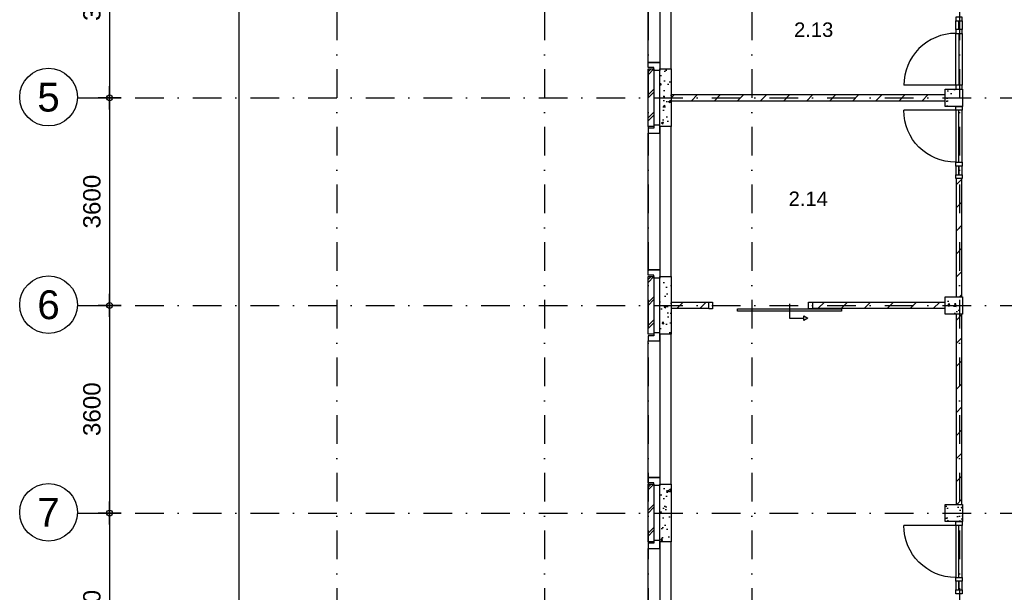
# Model space of a CAD drawing. Header units: millimetres. Extents: x -5500 to 79887, y -71178 to 5500.
# Tile 4 of 14: x -5500 to 11576, y -23575 to -13645. Entities that reach past the tile are written whole.
import ezdxf
from ezdxf.enums import TextEntityAlignment as Align

# ---------------------------------------------------------------- set-up
doc = ezdxf.new("R2010")
doc.units = ezdxf.units.MM
doc.header["$LTSCALE"] = 100
doc.linetypes.add('p_stramien$0$DASHDOT', pattern=[1, 0.5, -0.25, 0, -0.25])
for name, color, linetype in [('A--A21--_BUITENWAND', 9, 'Continuous'), ('A--A22--_BINNENWAND', 9, 'Continuous'), ('A--A28--_KONSTRUKTIES', 9, 'Continuous'), ('A--L21--_BUITENWAND', 4, 'Continuous'), ('A--L22--_BINNENWAND', 7, 'Continuous'), ('A--L28--_KONSTRUKTIES', 4, 'Continuous'), ('A--L31--_BUITENKOZIJN', 4, 'Continuous'), ('A--L32--_BINNENKOZIJN', 4, 'Continuous'), ('A--M$1A_MAATVOERING', 1, 'Continuous'), ('A--T$1A_0_25MM', 4, 'Continuous'), ('p_stramien$0$A--L$7A-_STRAMIEN', 250, 'p_stramien$0$DASHDOT'), ('p_stramien$0$A--M$1A_MAATVOERING', 1, 'Continuous'), ('p_stramien$0$A--T$1A_0_50MM', 3, 'Continuous')]:
    doc.layers.add(name, color=color, linetype=linetype)
doc.styles.add('p_stramien$0$TEXT-0_30', font='arial.ttf', dxfattribs={"height": 300})
doc.styles.add('p_stramien$0$TEXT-0_50', font='arial.ttf', dxfattribs={"height": 500})
doc.styles.add('TEXT-0_20', font='arial.ttf', dxfattribs={"height": 200})
doc.styles.add('TEXT-0_25', font='arial.ttf', dxfattribs={"height": 250})
doc.dimstyles.new('DIM-2', dxfattribs={"dimscale": 100, "dimtxt": 2, "dimasz": 1, "dimexe": 0, "dimexo": 0, "dimgap": 0, "dimtad": 0, "dimdec": 0, "dimzin": 0, "dimdsep": 46, "dimtxsty": 'TEXT-0_20', "dimblk1": 'MAATPUNT', "dimblk2": 'MAATPUNT', "dimsah": 1, "dimcen": 0, "dimse1": 1, "dimse2": 1, "dimclrd": 9, "dimclre": 1, "dimclrt": 2, "dimazin": 0, "dimtfac": 0.75, "dimtdec": 0, "dimtix": 1, "dimtmove": 2, "dimatfit": 3, "dimfxl": 0, "dimtvp": 1, "dimtolj": 1, "dimtzin": 0, "dimarcsym": 0})
doc.dimstyles.new('p_stramien$0$DIM-3', dxfattribs={"dimscale": 100, "dimtxt": 3, "dimasz": 1, "dimexe": 0, "dimexo": 0, "dimgap": 0, "dimtad": 0, "dimdec": 0, "dimzin": 0, "dimdsep": 46, "dimtxsty": 'p_stramien$0$TEXT-0_30', "dimblk1": 'p_stramien$0$MAATPUNT', "dimblk2": 'p_stramien$0$MAATPUNT', "dimsah": 1, "dimcen": 0, "dimse1": 1, "dimse2": 1, "dimclrd": 9, "dimclre": 1, "dimclrt": 3, "dimazin": 0, "dimtfac": 0.75, "dimtdec": 0, "dimtix": 1, "dimtmove": 2, "dimatfit": 3, "dimfxl": 0, "dimtvp": 1, "dimtolj": 1, "dimtzin": 0, "dimarcsym": 0})
pattern_1 = [(45, (0, 50), (-200, 200), []), (45, (50, 50), (-200, 200), [])]

# ---------------------------------------------------------------- blocks, each defined once
blk = doc.blocks.new('bu_koz_1750')
at = {"layer": 'A--L31--_BUITENKOZIJN', "color": 1}
for points in [[(0, 1775), (0, 1725), (-100, 1725), (-100, 1635), (100, 1635), (100, 1775), (0, 1775)], [(0, -25), (0, 25), (-100, 25), (-100, 115), (100, 115), (100, -25), (0, -25)]]:
    blk.add_lwpolyline(points, dxfattribs=at)
at = {"layer": 'A--L31--_BUITENKOZIJN', "color": 9}
for points in [[(100, 0), (300, 0), (300, 1750), (100, 1750)], [(-100, 115), (-100, 1635), (100, 1635), (100, 115)]]:
    blk.add_lwpolyline(points, close=True, dxfattribs=at)
blk = doc.blocks.new('bu_koz_2600')
at = {"layer": 'A--L21--_BUITENWAND', "color": 9}
blk.add_lwpolyline([(0, -300), (2600, -300), (2600, -100), (0, -100)], close=True, dxfattribs=at)
at = {"layer": 'A--L31--_BUITENKOZIJN', "color": 1}
for points in [[(-25, 0), (25, 0), (25, 100), (115, 100), (115, -100), (-25, -100), (-25, 0)], [(2625, 0), (2575, 0), (2575, 100), (2485, 100), (2485, -100), (2625, -100), (2625, 0)]]:
    blk.add_lwpolyline(points, dxfattribs=at)
at = {"layer": 'A--L31--_BUITENKOZIJN', "color": 9}
blk.add_lwpolyline([(115, 100), (2485, 100), (2485, -100), (115, -100)], close=True, dxfattribs=at)
blk = doc.blocks.new('bi_koz_sfd_1800')
at = {"layer": 'A--L32--_BINNENKOZIJN', "color": 1}
for points in [[(-57, -67), (57, -67), (57, 0), (-57, 0)], [(57, -500), (57, -2300), (97, -2300), (97, -500)], [(-57, -1800), (57, -1800), (57, -1733), (-57, -1733)]]:
    blk.add_lwpolyline(points, close=True, dxfattribs=at)
at = {"layer": 'A--L32--_BINNENKOZIJN', "color": 7}
blk.add_lwpolyline([(-28, -1400), (222, -1400), (222, -1650)], dxfattribs=at)
for points in [[(181, -1650), (222, -1720), (263, -1650)], [(222, -1650), (222, -1650), (222, -1650)]]:
    blk.add_lwpolyline(points, close=True, dxfattribs=at)
blk = doc.blocks.new('bi_koz_1250')
at = {"layer": 'A--L32--_BINNENKOZIJN', "color": 1}
for points in [[(-57, -67), (57, -67), (57, 0), (-57, 0)], [(0, -67), (57, -67), (57, -967), (0, -967)], [(-57, -1034), (57, -1034), (57, -967), (-57, -967)], [(-57, -1250), (57, -1250), (57, -1183), (-57, -1183)]]:
    blk.add_lwpolyline(points, close=True, dxfattribs=at)
at = {"layer": 'A--L32--_BINNENKOZIJN', "color": 9}
for points in [[(-57, -67), (57, -67), (57, -967), (-57, -967)], [(-57, -1034), (0, -1034), (0, -1183), (-57, -1183)], [(0, -1034), (57, -1034), (57, -1183), (0, -1183)]]:
    blk.add_lwpolyline(points, close=True, dxfattribs=at)
blk.add_lwpolyline([(57, -67), (957, -67)], dxfattribs=at)
blk.add_arc((57, -67), 900, 270, 0, dxfattribs=at)
blk = doc.blocks.new('p_stramien$0$stramien')
at = {"layer": 'p_stramien$0$A--M$1A_MAATVOERING', "color": 1}
blk.add_circle((0, 0), 500, dxfattribs=at)
at = {"layer": 'p_stramien$0$A--T$1A_0_50MM', "style": 'p_stramien$0$TEXT-0_50'}
blk.add_attdef('AS', text='', height=500, dxfattribs=at).set_placement((0, 0), align=Align.MIDDLE_CENTER)
blk = doc.blocks.new('p_stramien$0$MAATPUNT')
at = {"color": 9, "linetype": 'Continuous'}
for p, q in [((0, 2), (0, -2)), ((-2, 0), (2, 0))]:
    blk.add_line(p, q, dxfattribs=at)
at = {"color": 1, "linetype": 'Continuous'}
blk.add_circle((0, 0), 0.5, dxfattribs=at)
blk = doc.blocks.new('*D331')
at = {"layer": 'p_stramien$0$A--M$1A_MAATVOERING', "color": 9, "lineweight": -2}
blk.add_line((-3941, -11500), (-3941, -14900), dxfattribs=at)
at = {"layer": 'p_stramien$0$A--M$1A_MAATVOERING', "color": 9, "lineweight": -2, "xscale": 100, "yscale": 100, "zscale": 100}
for p, rotation in [((-3941, -11400), 90), ((-3941, -15000), 270)]:
    blk.add_blockref('p_stramien$0$MAATPUNT', p, dxfattribs=dict(at, rotation=rotation))
at = {"layer": 'p_stramien$0$A--M$1A_MAATVOERING', "color": 3, "insert": (-4247, -13200), "char_height": 300, "attachment_point": 5, "rotation": 90, "style": 'p_stramien$0$TEXT-0_30'}
blk.add_mtext('\\A1;3600', dxfattribs=at)
blk = doc.blocks.new('*D332')
at = {"layer": 'p_stramien$0$A--M$1A_MAATVOERING', "color": 9, "lineweight": -2}
blk.add_line((-3941, -15100), (-3941, -18500), dxfattribs=at)
at = {"layer": 'p_stramien$0$A--M$1A_MAATVOERING', "color": 9, "lineweight": -2, "xscale": 100, "yscale": 100, "zscale": 100}
for p, rotation in [((-3941, -15000), 90), ((-3941, -18600), 270)]:
    blk.add_blockref('p_stramien$0$MAATPUNT', p, dxfattribs=dict(at, rotation=rotation))
at = {"layer": 'p_stramien$0$A--M$1A_MAATVOERING', "color": 3, "insert": (-4247, -16800), "char_height": 300, "attachment_point": 5, "rotation": 90, "style": 'p_stramien$0$TEXT-0_30'}
blk.add_mtext('\\A1;3600', dxfattribs=at)
blk = doc.blocks.new('*D329')
at = {"layer": 'p_stramien$0$A--M$1A_MAATVOERING', "color": 9, "lineweight": -2}
blk.add_line((-3941, -18700), (-3941, -22100), dxfattribs=at)
at = {"layer": 'p_stramien$0$A--M$1A_MAATVOERING', "color": 9, "lineweight": -2, "xscale": 100, "yscale": 100, "zscale": 100}
for p, rotation in [((-3941, -18600), 90), ((-3941, -22200), 270)]:
    blk.add_blockref('p_stramien$0$MAATPUNT', p, dxfattribs=dict(at, rotation=rotation))
at = {"layer": 'p_stramien$0$A--M$1A_MAATVOERING', "color": 3, "insert": (-4247, -20400), "char_height": 300, "attachment_point": 5, "rotation": 90, "style": 'p_stramien$0$TEXT-0_30'}
blk.add_mtext('\\A1;3600', dxfattribs=at)
blk = doc.blocks.new('*D327')
at = {"layer": 'p_stramien$0$A--M$1A_MAATVOERING', "color": 9, "lineweight": -2}
blk.add_line((-3941, -22300), (-3941, -25700), dxfattribs=at)
at = {"layer": 'p_stramien$0$A--M$1A_MAATVOERING', "color": 9, "lineweight": -2, "xscale": 100, "yscale": 100, "zscale": 100}
for p, rotation in [((-3941, -22200), 90), ((-3941, -25800), 270)]:
    blk.add_blockref('p_stramien$0$MAATPUNT', p, dxfattribs=dict(at, rotation=rotation))
at = {"layer": 'p_stramien$0$A--M$1A_MAATVOERING', "color": 3, "insert": (-4247, -24000), "char_height": 300, "attachment_point": 5, "rotation": 90, "style": 'p_stramien$0$TEXT-0_30'}
blk.add_mtext('\\A1;3600', dxfattribs=at)
blk = doc.blocks.new('MAATPUNT')
at = {"color": 9, "linetype": 'Continuous'}
for p, q in [((0, 2), (0, -2)), ((-2, 0), (2, 0))]:
    blk.add_line(p, q, dxfattribs=at)
at = {"color": 1, "linetype": 'Continuous'}
blk.add_circle((0, 0), 0.5, dxfattribs=at)
blk = doc.blocks.new('*D191')
at = {"layer": 'A--M$1A_MAATVOERING', "color": 9, "lineweight": -2}
blk.add_line((-1700, -11500), (-1700, -40350), dxfattribs=at)
at = {"layer": 'A--M$1A_MAATVOERING', "color": 9, "lineweight": -2, "xscale": 100, "yscale": 100, "zscale": 100}
for p, rotation in [((-1700, -11400), 90), ((-1700, -40450), 270)]:
    blk.add_blockref('MAATPUNT', p, dxfattribs=dict(at, rotation=rotation))
at = {"layer": 'A--M$1A_MAATVOERING', "color": 2, "insert": (-1904.2, -25925), "char_height": 200, "attachment_point": 5, "rotation": 90, "style": 'TEXT-0_20'}
blk.add_mtext('\\A1;29050', dxfattribs=at)
blk = doc.blocks.new('p_stramien')
at = {"layer": 'p_stramien$0$A--L$7A-_STRAMIEN', "ltscale": 10}
for points in [[(0, 4500), (0, -70400)], [(3600, 4500), (3600, -70400)], [(5400, 4500), (5400, -70400)], [(7200, 4500), (7200, -70400)], [(10800, 4500), (10800, -70400)], [(-4500.1, -15000), (42100, -15000)], [(-4500.1, -18600), (42100, -18600)], [(-4500.1, -22200), (42100, -22200)]]:
    blk.add_lwpolyline(points, dxfattribs=at)
at = {"layer": 'p_stramien$0$A--L$7A-_STRAMIEN', "rotation": 360}
for p, values in [((-5000, -14988.1), {'AS': '5'}), ((-5000, -18588.1), {'AS': '6'}), ((-5000, -22188.1), {'AS': '7'})]:
    blk.add_blockref('p_stramien$0$stramien', p, dxfattribs=at).add_auto_attribs(values)
at = {"layer": 'p_stramien$0$A--M$1A_MAATVOERING'}
for base, p1, p2, picture, middle in [((-3940.8, -15000), (0, -11400), (0, -15000), '*D331', (-4247.1, -13200)), ((-3940.8, -18600), (0, -15000), (0, -18600), '*D332', (-4247.1, -16800)), ((-3940.8, -22200), (0, -18600), (0, -22200), '*D329', (-4247.1, -20400)), ((-3940.8, -25800), (0, -22200), (0, -25800), '*D327', (-4247.1, -24000))]:
    dim = blk.add_linear_dim(base=base, p1=p1, p2=p2, angle=90, dimstyle='p_stramien$0$DIM-3', dxfattribs=at)
    dim.commit()
    dim.dimension.update_dxf_attribs({"geometry": picture, "text_midpoint": middle})

msp = doc.modelspace()

# ---------------------------------------------------------------- hatches: boundary and pattern name
at = {"layer": 'A--A21--_BUITENWAND'}
h = msp.add_hatch(dxfattribs=at)
h.set_pattern_fill('BAKSTEEN', color=256, scale=100, style=0)
h.set_pattern_definition(pattern_1)
h.paths.add_polyline_path([(5400, -14500), (5400, -15500), (5500, -15500), (5500, -14500)])
h = msp.add_hatch(dxfattribs=at)
h.set_pattern_fill('CONCRETE2', color=256, scale=25, style=0)
h.paths.add_polyline_path([(5600, -14500), (5600, -15500), (5800, -15500), (5800, -14500)])
h = msp.add_hatch(dxfattribs=at)
h.set_pattern_fill('BAKSTEEN', color=256, scale=100, style=0)
h.set_pattern_definition(pattern_1)
h.paths.add_polyline_path([(5400, -18100), (5400, -19100), (5500, -19100), (5500, -18100)])
h = msp.add_hatch(dxfattribs=at)
h.set_pattern_fill('CONCRETE2', color=256, scale=25, style=0)
h.paths.add_polyline_path([(5600, -18100), (5600, -19100), (5800, -19100), (5800, -18100)])
h = msp.add_hatch(dxfattribs=at)
h.set_pattern_fill('BAKSTEEN', color=256, scale=100, style=0)
h.set_pattern_definition(pattern_1)
h.paths.add_polyline_path([(5400, -21700), (5400, -22700), (5500, -22700), (5500, -21700)])
h = msp.add_hatch(dxfattribs=at)
h.set_pattern_fill('CONCRETE2', color=256, scale=25, style=0)
h.paths.add_polyline_path([(5600, -21700), (5600, -22700), (5800, -22700), (5800, -21700)])
at = {"layer": 'A--A22--_BINNENWAND'}
h = msp.add_hatch(dxfattribs=at)
h.set_pattern_fill('KALKZANDSTEEN', color=256, scale=100, style=0)
h.set_pattern_definition([(45, (0, 0), (-200, 200), [])])
h.paths.add_polyline_path([(5800, -15050), (10550, -15050), (10550, -14950), (5800, -14950)])
h = msp.add_hatch(dxfattribs=at)
h.set_pattern_fill('KALKZANDSTEEN', color=256, scale=100, style=0)
h.set_pattern_definition([(45, (-0.34, 5950), (-200, 200), [])])
h.paths.add_polyline_path([(10839.7, -18450), (10839.7, -16400), (10739.7, -16400), (10739.7, -18450)])
h = msp.add_hatch(dxfattribs=at)
h.set_pattern_fill('KALKZANDSTEEN', color=256, scale=100, style=0)
h.set_pattern_definition([(45, (-9e-13, 1850), (-200, 200), [])])
h.paths.add_polyline_path([(5800, -18650), (6450, -18650), (6450, -18550), (5800, -18550)])
h = msp.add_hatch(dxfattribs=at)
h.set_pattern_fill('KALKZANDSTEEN', color=256, scale=100, style=0)
h.set_pattern_definition([(45, (2450, 1850), (-200, 200), [])])
h.paths.add_polyline_path([(8250, -18650), (10550, -18650), (10550, -18550), (8250, -18550)])
h = msp.add_hatch(dxfattribs=at)
h.set_pattern_fill('KALKZANDSTEEN', color=256, scale=100, style=0)
h.set_pattern_definition([(45, (0, 3600), (-200, 200), [])])
h.paths.add_polyline_path([(10840, -22050), (10840, -18750), (10740, -18750), (10740, -22050)])
at = {"layer": 'A--A28--_KONSTRUKTIES'}
h = msp.add_hatch(dxfattribs=at)
h.set_pattern_fill('CONCRETE2', color=256, scale=25, style=0)
h.paths.add_polyline_path([(10550, -14850), (10550, -15150), (10850, -15150), (10850, -14850)])
h = msp.add_hatch(dxfattribs=at)
h.set_pattern_fill('CONCRETE2', color=256, scale=25, style=0)
h.paths.add_polyline_path([(10550, -18450), (10550, -18750), (10850, -18750), (10850, -18450)])
h = msp.add_hatch(dxfattribs=at)
h.set_pattern_fill('CONCRETE2', color=256, scale=25, style=0)
h.paths.add_polyline_path([(10550, -22050), (10550, -22350), (10850, -22350), (10850, -22050)])

# ---------------------------------------------------------------- linework, layer by layer
at = {"layer": 'A--L21--_BUITENWAND', "color": 2}
for points in [[(5400, -15500), (5400, -14500), (5500, -14500), (5500, -15500)], [(5400, -19100), (5400, -18100), (5500, -18100), (5500, -19100)], [(5400, -22700), (5400, -21700), (5500, -21700), (5500, -22700)]]:
    msp.add_lwpolyline(points, close=True, dxfattribs=at)
at = {"layer": 'A--L21--_BUITENWAND', "color": 3}
for points in [[(5600, -15500), (5600, -14500), (5800, -14500), (5800, -15500)], [(5600, -19100), (5600, -18100), (5800, -18100), (5800, -19100)], [(5600, -22700), (5600, -21700), (5800, -21700), (5800, -22700)]]:
    msp.add_lwpolyline(points, close=True, dxfattribs=at)
at = {"layer": 'A--L22--_BINNENWAND', "color": 2}
for points in [[(5800, -15050), (10550, -15050), (10550, -14950), (5800, -14950)], [(10839.7, -18450), (10839.7, -16400), (10739.7, -16400), (10739.7, -18450)], [(5800, -18650), (6450, -18650), (6450, -18550), (5800, -18550)], [(8250, -18650), (10550, -18650), (10550, -18550), (8250, -18550)], [(10840, -22050), (10840, -18750), (10740, -18750), (10740, -22050)]]:
    msp.add_lwpolyline(points, close=True, dxfattribs=at)
at = {"layer": 'A--L28--_KONSTRUKTIES', "color": 3}
for points in [[(10550, -15150), (10550, -14850), (10850, -14850), (10850, -15150)], [(10550, -18750), (10550, -18450), (10850, -18450), (10850, -18750)], [(10550, -22350), (10550, -22050), (10850, -22050), (10850, -22350)]]:
    msp.add_lwpolyline(points, close=True, dxfattribs=at)

# ---------------------------------------------------------------- block references
at = {"color": 7}
msp.add_blockref('p_stramien', (0, 0), dxfattribs=at)
msp.add_blockref('bu_koz_1750', (5500, -14500))
for name, p, rotation in [('bi_koz_1250', (10789.7, -14850), 180), ('bu_koz_2600', (5500, -18100), 90.00000000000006), ('bu_koz_2600', (5500, -21700), 90.00000000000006), ('bu_koz_2600', (5500, -25300), 90.00000000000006)]:
    msp.add_blockref(name, p, dxfattribs=dict(rotation=rotation))
at = {"xscale": -1}
for p in [(10789.7, -15150), (10789.7, -22350)]:
    msp.add_blockref('bi_koz_1250', p, dxfattribs=at)
at = {"xscale": -1, "rotation": 89.99999999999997}
msp.add_blockref('bi_koz_sfd_1800', (6450, -18600), dxfattribs=at)

# ---------------------------------------------------------------- texts
at = {"layer": 'A--T$1A_0_25MM', "char_height": 100, "width": 708.694, "attachment_point": 5, "style": 'TEXT-0_25'}
for s, insert in [('\\H2.5x;2.13', (8270, -13820)), ('\\H2.5x;2.14', (8175, -16750))]:
    msp.add_mtext(s, dxfattribs=dict(at, insert=insert))

# ---------------------------------------------------------------- dimensions: what is measured, and where the dimension line sits
at = {"layer": 'A--M$1A_MAATVOERING'}
dim = msp.add_linear_dim(base=(-1700, -40450), p1=(-200, -11400), p2=(5400, -40450), angle=90, dimstyle='DIM-2', dxfattribs=at)
dim.commit()
dim.dimension.update_dxf_attribs({"geometry": '*D191', "text_midpoint": (-1904.2, -25925)})

doc.saveas('drawing.dxf')
